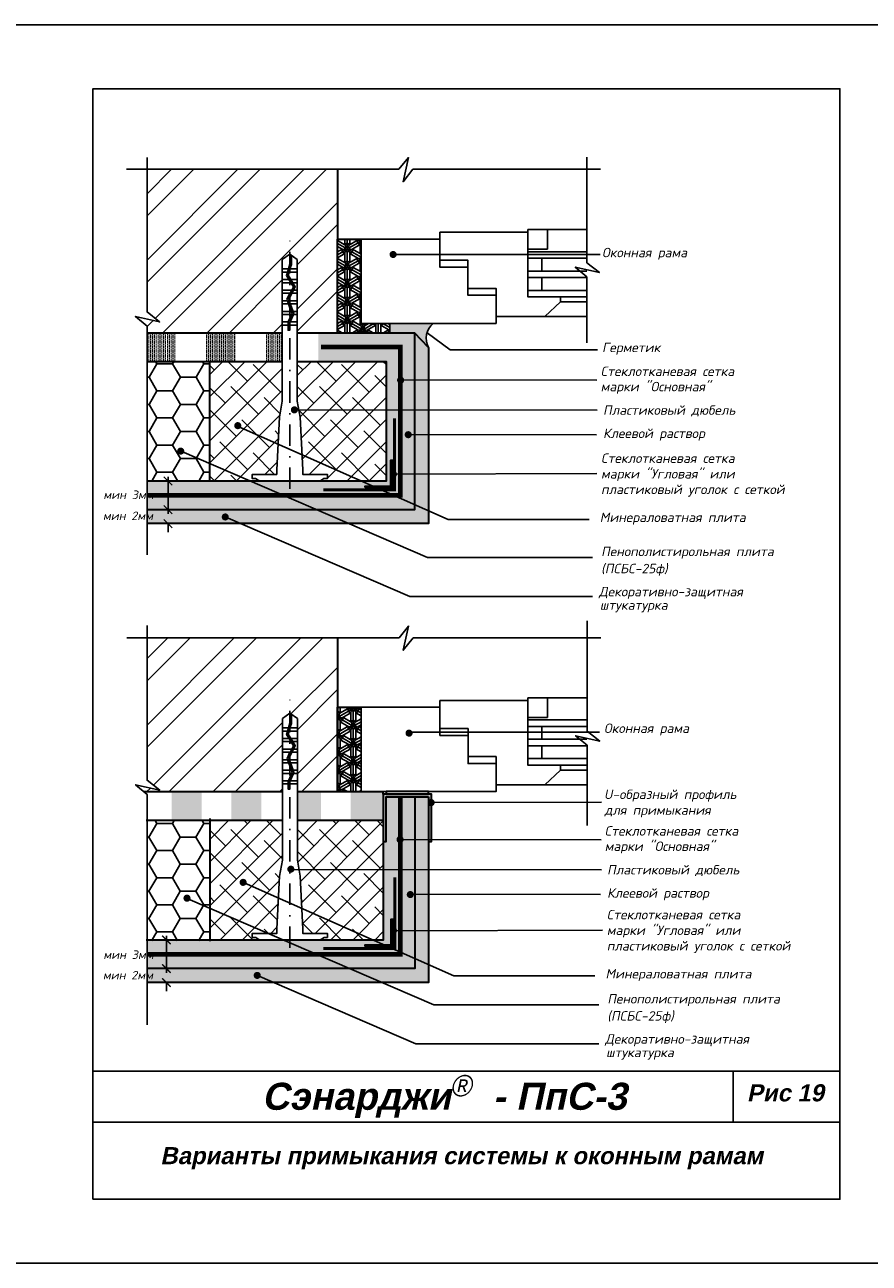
# Model space of a CAD drawing. Header units: inches. Extents: x 47 to 4151, y -1120 to 1902.
# Tile 88 of 93: x 1731 to 1929, y 1283 to 1573. Entities that reach past the tile are written whole.
import ezdxf

# ---------------------------------------------------------------- set-up
doc = ezdxf.new("R2010")
doc.units = ezdxf.units.IN
doc.header["$LTSCALE"] = 10
doc.header["$MEASUREMENT"] = 0
doc.linetypes.add('DASHDOT', pattern=[1, 0.5, -0.25, 0, -0.25])
doc.linetypes.add('HIDDEN', pattern=[0.375, 0.25, -0.125])
doc.layers.add('dim', color=160, linetype='Continuous', lineweight=15)
doc.layers.add('Layer1', color=108, linetype='Continuous', lineweight=30)
for name, color, linetype in [('DUBEL', 142, 'Continuous'), ('hatch', 240, 'Continuous'), ('ndp', 242, 'Continuous'), ('ramka', 248, 'Continuous'), ('wind', 82, 'Continuous')]:
    doc.layers.add(name, color=color, linetype=linetype)
doc.layers.add('list', color=5, linetype='Continuous', plot=False)
doc.styles.add('ndp', font='ARIALBD.TTF', dxfattribs={"oblique": 12})
doc.styles.add('style2', font='romans.shx', dxfattribs={"oblique": 12})
doc.dimstyles.new('1', dxfattribs={"dimtxt": 2, "dimasz": 2, "dimexe": 1, "dimexo": 0.7, "dimgap": 2, "dimtad": 0, "dimtih": 1, "dimtoh": 1, "dimdec": 4, "dimzin": 0, "dimdsep": 46, "dimtxsty": 'style2', "dimblk": 'ARCHTICK', "dimcen": 1.5, "dimdle": 1, "dimadec": 0, "dimazin": 0, "dimtfac": 1, "dimtdec": 4, "dimtofl": 0, "dimtmove": 0, "dimatfit": 2, "dimldrblk": 'DOTSMALL', "dimfxl": 1, "dimtolj": 1, "dimtzin": 0, "dimarcsym": 0})
pattern_1 = [(270, (2231.97504, 2500.9926), (0.4375, -0.21875), [0, -0.4375])]
pattern_2 = [(45, (1679.352, 1344.2267), (-2.59221, 2.59221), []), (135, (1679.352, 1344.2267), (-7.776626, 2.59221), [9.16484, -5.4989])]
pattern_3 = [(45, (1679.352, 1344.227), (-7.77663, 7.77663), []), (45, (1684.536, 1344.227), (-7.7766, 7.7766), [])]
pattern_4 = [(270, (2346.13794, 2391.34757), (0.4375, -0.21875), [0, -0.4375])]

# ---------------------------------------------------------------- blocks, each defined once
blk = doc.blocks.new('_ArchTick')
at = {"layer": 'DUBEL', "color": 0, "const_width": 0.15}
blk.add_lwpolyline([(-0.5, -0.5), (0.5, 0.5)], dxfattribs=at)
blk = doc.blocks.new('*D208')
at = {"layer": 'Defpoints', "color": 0}
for p in [(1764.42, 1465.97), (1765.53, 1465.97), (1766.08, 1459.27)]:
    blk.add_point(p, dxfattribs=at)
at = {"layer": 'dim', "color": 0, "lineweight": -2}
for p, q in [((1764.83, 1465.97), (1763.42, 1465.97)), ((1764.42, 1458.27), (1764.42, 1466.97)), ((1765.38, 1459.27), (1763.42, 1459.27))]:
    blk.add_line(p, q, dxfattribs=at)
at = {"layer": 'dim', "color": 0, "lineweight": -2, "xscale": 2, "yscale": 2, "zscale": 2}
for p, rotation in [((1764.42, 1465.97), 90), ((1764.42, 1459.27), 270)]:
    blk.add_blockref('_ArchTick', p, dxfattribs=dict(at, rotation=rotation))
at = {"layer": 'dim', "color": 0, "insert": (1755.17, 1462.76), "char_height": 2, "attachment_point": 5, "style": 'style2'}
blk.add_mtext('\\A1;{\\fRomanS|b0|i0|c204|p2;мин 3мм}', dxfattribs=at)
blk = doc.blocks.new('_DotSmall')
at = {"layer": 'DUBEL', "color": 0, "const_width": 0.5}
blk.add_lwpolyline([(-0.0625, 0, 1), (0.0625, 0, 1)], format="xyb", close=True, dxfattribs=at)
blk = doc.blocks.new('*D209')
at = {"layer": 'Defpoints', "color": 0}
for p in [(1766.08, 1459.27), (1764.42, 1456.01), (1766.19, 1456.01)]:
    blk.add_point(p, dxfattribs=at)
at = {"layer": 'dim', "color": 0, "lineweight": -2}
for p, q in [((1765.38, 1459.27), (1763.42, 1459.27)), ((1764.42, 1459.27), (1764.42, 1461.27)), ((1765.49, 1456.01), (1763.42, 1456.01)), ((1764.42, 1456.01), (1764.42, 1454.01))]:
    blk.add_line(p, q, dxfattribs=at)
at = {"layer": 'dim', "color": 0, "lineweight": -2, "xscale": 2, "yscale": 2, "zscale": 2}
for p, rotation in [((1764.42, 1459.27), 270), ((1764.42, 1456.01), 90)]:
    blk.add_blockref('_ArchTick', p, dxfattribs=dict(at, rotation=rotation))
at = {"layer": 'dim', "color": 0, "insert": (1755.04, 1457.83), "char_height": 2, "attachment_point": 5, "style": 'style2'}
blk.add_mtext('\\A1;{\\fRomanS|b0|i0|c204|p2;мин 2мм}', dxfattribs=at)
blk = doc.blocks.new('*D210')
at = {"layer": 'Defpoints', "color": 0}
for p in [(1764.05, 1358.51), (1765.15, 1358.51), (1765.71, 1351.81)]:
    blk.add_point(p, dxfattribs=at)
at = {"layer": 'dim', "color": 0, "lineweight": -2}
for p, q in [((1764.45, 1358.51), (1763.05, 1358.51)), ((1764.05, 1350.81), (1764.05, 1359.51)), ((1765.01, 1351.81), (1763.05, 1351.81))]:
    blk.add_line(p, q, dxfattribs=at)
at = {"layer": 'dim', "color": 0, "lineweight": -2, "xscale": 2, "yscale": 2, "zscale": 2}
for p, rotation in [((1764.05, 1358.51), 90), ((1764.05, 1351.81), 270)]:
    blk.add_blockref('_ArchTick', p, dxfattribs=dict(at, rotation=rotation))
at = {"layer": 'dim', "color": 0, "insert": (1755.17, 1355.07), "char_height": 2, "attachment_point": 5, "style": 'style2'}
blk.add_mtext('\\A1;{\\fRomanS|b0|i0|c204|p2;мин 3мм}', dxfattribs=at)
blk = doc.blocks.new('*D211')
at = {"layer": 'Defpoints', "color": 0}
for p in [(1765.71, 1351.81), (1764.05, 1348.55), (1765.82, 1348.55)]:
    blk.add_point(p, dxfattribs=at)
at = {"layer": 'dim', "color": 0, "lineweight": -2}
for p, q in [((1765.01, 1351.81), (1763.05, 1351.81)), ((1764.05, 1351.81), (1764.05, 1353.81)), ((1765.12, 1348.55), (1763.05, 1348.55)), ((1764.05, 1348.55), (1764.05, 1346.55))]:
    blk.add_line(p, q, dxfattribs=at)
at = {"layer": 'dim', "color": 0, "lineweight": -2, "xscale": 2, "yscale": 2, "zscale": 2}
for p, rotation in [((1764.05, 1351.81), 270), ((1764.05, 1348.55), 90)]:
    blk.add_blockref('_ArchTick', p, dxfattribs=dict(at, rotation=rotation))
at = {"layer": 'dim', "color": 0, "insert": (1755.04, 1350.27), "char_height": 2, "attachment_point": 5, "style": 'style2'}
blk.add_mtext('\\A1;{\\fRomanS|b0|i0|c204|p2;мин 2мм}', dxfattribs=at)

msp = doc.modelspace()

# ---------------------------------------------------------------- hatches: boundary and pattern name
at = {"layer": 'dim'}
msp.add_hatch(color=1, dxfattribs=at).paths.add_polyline_path([(1826.142225, 1392.690599), (1814.853589, 1392.690599), (1814.853589, 1381.540357), (1815.518535, 1381.540357), (1815.518535, 1392.025654), (1825.47728, 1392.025654), (1825.47728, 1382.039163), (1826.142225, 1382.038509), (1826.142225, 1390.282641, -0.0446592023), (1826.068515, 1390.276044, -1), (1826.068515, 1391.106241, -0.0446592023), (1826.142225, 1391.099645)])
at = {"layer": 'hatch'}
h = msp.add_hatch(dxfattribs=at)
h.set_pattern_fill('ANSI32', color=256, scale=29.327494, style=0)
h.set_pattern_definition(pattern_3)
h.paths.add_polyline_path([(1791.191215, 1500.703383), (1791.191215, 1502.502277), (1791.191215, 1503.237548), (1791.191215, 1504.981312), (1791.191215, 1505.716582), (1791.191215, 1507.460346), (1791.191215, 1508.195617), (1791.191215, 1509.939381), (1791.191215, 1510.674651), (1791.191215, 1512.418416), (1791.191215, 1513.153686), (1791.191215, 1514.89745), (1791.191215, 1515.63272), (1791.191215, 1517.828229), (1792.948988, 1519.095199), (1793.322114, 1518.826256), (1794.70676, 1517.828229), (1794.70676, 1515.63272), (1794.70676, 1513.153686), (1794.70676, 1512.418416), (1794.70676, 1510.674651), (1794.70676, 1509.939381), (1794.70676, 1507.460346), (1794.70676, 1505.716582), (1794.70676, 1503.237548), (1794.70676, 1502.502277), (1794.70676, 1500.703383), (1804.110981, 1500.703383), (1804.110981, 1522.640905), (1804.110981, 1538.997213), (1759.511623, 1538.997213), (1759.511623, 1505.573639), (1762.45061, 1503.257368), (1756.788091, 1504.495515), (1759.511623, 1502.257328), (1759.511623, 1500.703383)])
h = msp.add_hatch(dxfattribs=at)
h.set_pattern_fill('ESCHER', color=256, scale=3.5, angle=-90, style=0)
h.set_pattern_definition([(330, (2231.975, 2500.9926), (-9e-10, 4.2), [3.85, -0.35]), (90, (2231.975, 2500.9926), (-3.637307, -2.1), [3.85, -0.35]), (210, (2231.975, 2500.9926), (-9e-10, -4.2), [3.85, -0.35]), (330, (2231.975, 2500.6426), (-9e-10, 4.2), [0.7, -3.5]), (210, (2231.975, 2500.6426), (-9e-10, -4.2), [0.7, -3.5]), (330, (2232.278, 2501.1676), (-9e-10, 4.2), [0.7, -3.5]), (90, (2232.278, 2501.1676), (-3.637307, -2.1), [0.7, -3.5]), (210, (2231.672, 2501.1676), (-9e-10, -4.2), [0.7, -3.5]), (90, (2231.672, 2501.1676), (-3.637307, -2.1), [0.7, -3.5]), (330, (2231.975, 2502.3926), (-9e-10, 4.2), [0.7, -3.5]), (210, (2231.975, 2502.3926), (-9e-10, -4.2), [0.7, -3.5]), (330, (2230.7626, 2500.2926), (-9e-10, 4.2), [0.7, -3.5]), (90, (2230.7626, 2500.2926), (-3.637307, -2.1), [0.7, -3.5]), (210, (2233.1875, 2500.2926), (-9e-10, -4.2), [0.7, -3.5]), (90, (2233.1875, 2500.2926), (-3.637307, -2.1), [0.7, -3.5]), (270, (2232.5813, 2500.2926), (3.637307, 2.1), [2.45, -1.75]), (270, (2231.3688, 2500.2926), (3.637307, 2.1), [2.45, -1.75]), (30, (2232.8844, 2500.8176), (9e-10, 4.2), [2.45, -1.75]), (30, (2232.278, 2501.8676), (9e-10, 4.2), [2.45, -1.75]), (150, (2231.672, 2501.8676), (-3.637307, -2.1), [2.45, -1.75]), (150, (2231.0657, 2500.8176), (-3.637307, -2.1), [2.45, -1.75])])
h.paths.add_polyline_path([(1816.391232, 1500.703383), (1816.391232, 1502.886096), (1809.645864, 1502.886096), (1809.645864, 1522.640905), (1804.110981, 1522.640905), (1804.110981, 1500.703383)])
msp.add_hatch(color=256, dxfattribs=at).paths.add_polyline_path([(1825.459994, 1497.276066, -0.35513336), (1826.525643, 1502.886096), (1816.391232, 1502.886096), (1816.391232, 1500.703383), (1822.199447, 1500.703383)])
h = msp.add_hatch(dxfattribs=at)
h.set_pattern_fill('DOTS', color=256, scale=7, angle=-90, style=0)
h.set_pattern_definition(pattern_1)
h.paths.add_polyline_path([(1822.199447, 1459.270525), (1822.199447, 1500.703383), (1799.635631, 1500.703383), (1799.635631, 1494.005185), (1815.501249, 1494.005185), (1815.501249, 1465.968723), (1793.071275, 1465.968723), (1759.511623, 1465.968723), (1759.511623, 1459.270525)])
h.paths.add_polyline_path([(1810.587788, 1464.429498), (1810.587788, 1464.814305), (1816.655668, 1464.814305), (1816.655668, 1470.882185), (1817.040474, 1470.882185), (1817.040474, 1464.429498)], flags=16)
h = msp.add_hatch(dxfattribs=at)
h.set_pattern_fill('AR-CONC', color=256, scale=0.293275, angle=-90, style=0)
h.set_pattern_definition([(320, (2231.975, 2500.9926), (-0.1840363, -2.1035444), [0.2199562, -2.4195183]), (265, (2231.975, 2500.9926), (2.205991, 0.406923), [0.175965, -1.9356146]), (10.4514, (2231.9597, 2500.8173), (2.0219534, -1.696623), [0.186934, -2.056274]), (316.1842, (2232.5616, 2500.9926), (-0.485426, -3.1299506), [0.329934, -3.629277]), (6.6356, (2232.521, 2500.7318), (2.856844, -2.7411315), [0.280401, -3.084411]), (261.1842, (2232.5616, 2500.9926), (2.856846, -2.741129), [0.263947, -2.903422]), (291, (2232.415, 2500.6993), (-1.1807803, -1.7505788), [0.2199562, -2.4195183]), (236, (2232.415, 2500.6993), (2.1266834, -0.713583), [0.175965, -1.9356146]), (341.4514, (2232.3165, 2500.5534), (0.945901, -2.4641624), [0.186934, -2.056274]), (307.5, (2231.975, 2500.9926), (0.97629425, -0.0356618), [0, -1.9121526, 0, -1.9649421, 0, -1.9429465]), (277.5, (2231.975, 2500.9926), (1.1567107, -0.771517), [0, -1.1203103, 0, -1.8681614, 0, -0.7405192]), (237.5, (2231.975, 2501.6466), (-0.0661478, -1.56556743), [0, -0.7331874, 0, -2.2875445, 0, -3.0353956]), (227.5, (2231.975, 2501.9399), (0.2935828, -1.7103389), [0, -0.9531436, 0, -1.5191642, 0, -2.1555708])])
h.paths.add_polyline_path([(1825.459994, 1497.276066), (1822.199447, 1500.703383), (1822.199447, 1459.270525), (1759.511623, 1459.270525), (1759.511623, 1456.009978), (1825.459994, 1456.009978)])
h = msp.add_hatch(dxfattribs=at)
h.set_pattern_fill('DOTS', color=256, scale=7, angle=-90, style=0)
h.set_pattern_definition(pattern_1)
h.paths.add_polyline_path([(1791.191215, 1494.005185), (1791.191215, 1500.703383), (1787.050457, 1500.703383), (1787.050457, 1494.005185)])
h.paths.add_polyline_path([(1780.063568, 1494.005185), (1780.063568, 1500.703383), (1773.076679, 1500.703383), (1773.076679, 1494.005185)])
h.paths.add_polyline_path([(1766.08979, 1494.005185), (1766.08979, 1500.703383), (1759.511623, 1500.703383), (1759.511623, 1494.005185)])
h = msp.add_hatch(dxfattribs=at)
h.set_pattern_fill('HONEY', color=1, scale=29.327494, style=0)
h.set_pattern_definition([(0, (1679.352, 1344.2267), (5.498905, 3.174794), [3.66594, -7.33187]), (120, (1679.352, 1344.2267), (-5.498905, 3.174794), [3.66594, -7.33187]), (60, (1679.352, 1344.2267), (1e-08, 6.34959), [-7.33187, 3.66594])])
h.paths.add_polyline_path([(1774.242192, 1494.005185), (1759.511623, 1494.005185), (1759.511623, 1465.968723), (1774.242192, 1465.968723), (1774.242192, 1470.089882), (1767.788768, 1472.873185, -0.3293194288), (1767.391996, 1472.580067, -1), (1767.391996, 1473.410264, -0.5045292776), (1767.788768, 1472.873185), (1774.242192, 1470.089882)])
h = msp.add_hatch(dxfattribs=at)
h.set_pattern_fill('ANSI38', color=256, scale=29.327494, style=0)
h.set_pattern_definition(pattern_2)
h.paths.add_polyline_path([(1774.242192, 1465.968723), (1784.14675, 1465.968723), (1784.14675, 1467.526194), (1789.854908, 1467.526194), (1790.553764, 1480.918248), (1791.191215, 1484.65738), (1791.191215, 1494.005185), (1774.242192, 1494.005185)])
h.paths.add_polyline_path([(1796.043067, 1467.526194), (1801.751225, 1467.526194), (1801.751225, 1465.968723), (1815.501249, 1465.968723), (1815.501249, 1494.005185), (1799.635631, 1494.005185), (1794.70676, 1494.005185), (1794.70676, 1484.65738), (1795.344211, 1480.918248)])
h = msp.add_hatch(dxfattribs=at)
h.set_pattern_fill('ANSI32', color=256, scale=29.327494, style=0)
h.set_pattern_definition(pattern_3)
h.paths.add_polyline_path([(1791.208501, 1393.241075), (1791.208501, 1395.039969), (1791.208501, 1395.775239), (1791.208501, 1397.519004), (1791.208501, 1398.254274), (1791.208501, 1399.998038), (1791.208501, 1400.733309), (1791.208501, 1402.477073), (1791.208501, 1403.212343), (1791.208501, 1404.956107), (1791.208501, 1405.691378), (1791.208501, 1407.435142), (1791.208501, 1408.170412), (1791.208501, 1410.365921), (1792.966273, 1411.632891), (1793.339399, 1411.363948), (1794.724046, 1410.365921), (1794.724046, 1408.170412), (1794.724046, 1405.691378), (1794.724046, 1404.956107), (1794.724046, 1403.212343), (1794.724046, 1402.477073), (1794.724046, 1399.998038), (1794.724046, 1398.254274), (1794.724046, 1395.775239), (1794.724046, 1395.039969), (1794.724046, 1393.241075), (1804.128266, 1393.241075), (1804.128266, 1412.995883), (1804.128266, 1429.352192), (1759.528908, 1429.352192), (1759.528908, 1395.928617), (1762.467896, 1393.612346), (1756.805376, 1394.850494), (1758.763793, 1393.241075)])
h = msp.add_hatch(dxfattribs=at)
h.set_pattern_fill('ESCHER', color=256, scale=3.5, angle=-90, style=0)
h.set_pattern_definition([(330, (2346.138, 2391.3476), (-9e-10, 4.2), [3.85, -0.35]), (90, (2346.138, 2391.3476), (-3.637307, -2.1), [3.85, -0.35]), (210, (2346.138, 2391.3476), (-9e-10, -4.2), [3.85, -0.35]), (330, (2346.138, 2390.9976), (-9e-10, 4.2), [0.7, -3.5]), (210, (2346.138, 2390.9976), (-9e-10, -4.2), [0.7, -3.5]), (330, (2346.441, 2391.5226), (-9e-10, 4.2), [0.7, -3.5]), (90, (2346.441, 2391.5226), (-3.637307, -2.1), [0.7, -3.5]), (210, (2345.835, 2391.5226), (-9e-10, -4.2), [0.7, -3.5]), (90, (2345.835, 2391.5226), (-3.637307, -2.1), [0.7, -3.5]), (330, (2346.138, 2392.7476), (-9e-10, 4.2), [0.7, -3.5]), (210, (2346.138, 2392.7476), (-9e-10, -4.2), [0.7, -3.5]), (330, (2344.9255, 2390.6476), (-9e-10, 4.2), [0.7, -3.5]), (90, (2344.9255, 2390.6476), (-3.637307, -2.1), [0.7, -3.5]), (210, (2347.3504, 2390.6476), (-9e-10, -4.2), [0.7, -3.5]), (90, (2347.3504, 2390.6476), (-3.637307, -2.1), [0.7, -3.5]), (270, (2346.744, 2390.6476), (3.637307, 2.1), [2.45, -1.75]), (270, (2345.5317, 2390.6476), (3.637307, 2.1), [2.45, -1.75]), (30, (2347.0473, 2391.1726), (9e-10, 4.2), [2.45, -1.75]), (30, (2346.441, 2392.2226), (9e-10, 4.2), [2.45, -1.75]), (150, (2345.835, 2392.2226), (-3.637307, -2.1), [2.45, -1.75]), (150, (2345.2286, 2391.1726), (-3.637307, -2.1), [2.45, -1.75])])
h.paths.add_polyline_path([(1809.663149, 1412.995883), (1804.128266, 1412.995883), (1804.128266, 1393.241075), (1809.663149, 1393.241075)])
h = msp.add_hatch(dxfattribs=at)
h.set_pattern_fill('DOTS', color=256, scale=7, angle=-90, style=0)
h.set_pattern_definition(pattern_4)
h.paths.add_polyline_path([(1818.867634, 1355.157316), (1818.867634, 1392.025654), (1815.518535, 1392.025654), (1815.518535, 1381.540357), (1814.853589, 1381.540357), (1814.853589, 1358.506415), (1793.088561, 1358.506415), (1759.528908, 1358.506415), (1759.528908, 1355.157316)])
h.paths.add_polyline_path([(1810.605073, 1356.96719), (1810.605073, 1357.351996), (1816.672953, 1357.351996), (1816.672953, 1363.419877), (1817.057759, 1363.419877), (1817.057759, 1356.96719)], flags=17)
h.paths.add_polyline_path([(1822.216733, 1351.808217), (1822.216733, 1392.025654), (1818.867634, 1392.025654), (1818.867634, 1355.157316), (1759.528908, 1355.157316), (1759.528908, 1351.808217)])
h = msp.add_hatch(dxfattribs=at)
h.set_pattern_fill('AR-CONC', color=256, scale=0.293275, angle=-90, style=0)
h.set_pattern_definition([(320, (2346.138, 2391.3476), (-0.1840363, -2.1035444), [0.2199562, -2.4195183]), (265, (2346.138, 2391.3476), (2.205991, 0.406923), [0.175965, -1.9356146]), (10.4514, (2346.1226, 2391.1723), (2.0219534, -1.696623), [0.186934, -2.056274]), (316.1842, (2346.7245, 2391.3476), (-0.485426, -3.1299506), [0.329934, -3.629277]), (6.6356, (2346.684, 2391.0867), (2.8568436, -2.7411315), [0.280401, -3.084411]), (261.1842, (2346.7245, 2391.3476), (2.856846, -2.741129), [0.2639474, -2.903422]), (291, (2346.5778, 2391.0543), (-1.1807803, -1.7505788), [0.2199562, -2.4195183]), (236, (2346.5778, 2391.0543), (2.1266834, -0.713583), [0.175965, -1.9356146]), (341.4514, (2346.4794, 2390.9084), (0.945901, -2.4641624), [0.186934, -2.056274]), (307.5, (2346.1379, 2391.3476), (0.97629425, -0.0356618), [0, -1.9121526, 0, -1.9649421, 0, -1.9429465]), (277.5, (2346.1379, 2391.3476), (1.1567107, -0.771517), [0, -1.1203103, 0, -1.8681614, 0, -0.7405192]), (237.5, (2346.1379, 2392.0016), (-0.0661478, -1.56556743), [0, -0.7331874, 0, -2.2875445, 0, -3.0353956]), (227.5, (2346.138, 2392.2948), (0.2935828, -1.7103389), [0, -0.9531436, 0, -1.5191642, 0, -2.1555708])])
h.paths.add_polyline_path([(1825.47728, 1348.54767), (1825.47728, 1391.18139), (1825.47728, 1392.025654), (1822.216733, 1392.025654), (1822.216733, 1351.808217), (1759.528908, 1351.808217), (1759.528908, 1348.54767)])
h = msp.add_hatch(dxfattribs=at)
h.set_pattern_fill('DOTS', color=256, scale=7, angle=-90, style=0)
h.set_pattern_definition(pattern_4)
h.paths.add_polyline_path([(1814.853589, 1386.542877), (1814.853589, 1392.690599), (1814.853589, 1393.241075), (1807.225712, 1393.241075), (1807.225712, 1386.542877)])
h.paths.add_polyline_path([(1800.238823, 1386.542877), (1800.238823, 1393.241075), (1794.724046, 1393.241075), (1794.724046, 1386.542877)])
h.paths.add_polyline_path([(1786.265045, 1386.542877), (1786.265045, 1393.241075), (1779.278156, 1393.241075), (1779.278156, 1386.542877)])
h.paths.add_polyline_path([(1772.291267, 1386.542877), (1772.291267, 1393.241075), (1765.304378, 1393.241075), (1765.304378, 1386.542877)])
h = msp.add_hatch(dxfattribs=at)
h.set_pattern_fill('HONEY', color=1, scale=29.327494, style=0)
h.set_pattern_definition([(0, (1679.3033, 1236.5792), (5.498905, 3.174794), [3.66594, -7.33187]), (120, (1679.3033, 1236.5792), (-5.498905, 3.174794), [3.66594, -7.33187]), (60, (1679.3033, 1236.5792), (1e-08, 6.34959), [-7.33187, 3.66594])])
h.paths.add_polyline_path([(1774.193613, 1386.357646), (1759.463044, 1386.357646), (1759.463044, 1358.321184), (1774.193613, 1358.321184), (1774.193613, 1362.442343), (1767.740189, 1365.225646, -0.3293194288), (1767.343417, 1364.932528, -1), (1767.343417, 1365.762725, -0.5045292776), (1767.740189, 1365.225646), (1774.193613, 1362.442343)])
h = msp.add_hatch(dxfattribs=at)
h.set_pattern_fill('ANSI38', color=256, scale=29.327494, style=0)
h.set_pattern_definition(pattern_2)
h.paths.add_polyline_path([(1796.060352, 1360.063886), (1801.76851, 1360.063886), (1801.76851, 1358.506415), (1814.853589, 1358.506415), (1814.853589, 1381.540357), (1814.853589, 1386.542877), (1794.724046, 1386.542877), (1794.724046, 1377.195072), (1795.361497, 1373.45594)])
h.paths.add_polyline_path([(1774.259477, 1358.506415), (1784.164036, 1358.506415), (1784.164036, 1360.063886), (1789.872194, 1360.063886), (1790.571049, 1373.45594), (1791.208501, 1377.195072), (1791.208501, 1386.542877), (1774.259477, 1386.542877)])
at = {"layer": 'Layer1'}
h = msp.add_hatch(color=256, dxfattribs=at)
h.paths.add_polyline_path([(1816.838078, 1465.428105, -0.1280229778), (1817.040474, 1465.375419), (1817.040474, 1470.882185), (1816.655668, 1470.882185), (1816.655668, 1465.385878, -0.1142364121)])
h.paths.add_polyline_path([(1817.040474, 1464.429498), (1817.040474, 1464.553939), (1817.005536, 1464.633184, -0.104186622), (1816.838078, 1464.597907, -0.2745093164), (1816.473627, 1464.814305), (1810.587788, 1464.814305), (1810.587788, 1464.429498)])
msp.add_hatch(color=256, dxfattribs=at).paths.add_polyline_path([(1810.605073, 1356.96719), (1810.605073, 1357.351996), (1816.672953, 1357.351996), (1816.672953, 1363.419877), (1817.057759, 1363.419877), (1817.057759, 1356.96719)])

# ---------------------------------------------------------------- linework, layer by layer
at = {"layer": 'DUBEL', "linetype": 'DASHDOT'}
for p, q in [((1792.948988, 1464.126075), (1792.948988, 1523.164494)), ((1792.966273, 1356.663767), (1792.966273, 1415.702186))]:
    msp.add_line(p, q, dxfattribs=at)
at = {"layer": 'DUBEL'}
for points in [[(1795.987125, 1468.598205), (1795.987125, 1467.526194), (1801.751225, 1467.526194), (1801.751225, 1466.562914), (1800.957068, 1466.562914), (1799.973682, 1465.968723), (1785.924293, 1465.968723), (1784.940907, 1466.562914), (1784.14675, 1466.562914), (1784.14675, 1467.526194), (1789.910851, 1467.526194), (1789.910851, 1468.598205), (1790.553764, 1480.918248), (1791.191215, 1484.65738), (1791.191215, 1502.502277), (1792.557509, 1502.502277), (1792.557509, 1501.284662), (1792.930635, 1501.284662), (1792.930635, 1502.502277), (1792.557509, 1502.502277), (1794.70676, 1502.502277), (1794.70676, 1503.237548), (1793.00532, 1503.237548), (1792.930635, 1503.070913), (1792.948988, 1502.502277), (1792.557509, 1502.502277), (1792.557509, 1503.150706), (1792.596431, 1503.237548), (1791.191215, 1503.237548), (1791.191215, 1502.502277), (1791.191215, 1504.981312), (1793.377978, 1504.981312), (1792.596431, 1503.237548), (1793.489435, 1505.229992), (1793.311036, 1505.716582), (1791.191215, 1505.716582), (1791.191215, 1504.981312), (1791.191215, 1507.460346), (1792.671717, 1507.460346), (1793.311036, 1505.716582), (1792.402143, 1508.195617), (1791.191215, 1508.195617), (1791.191215, 1507.460346), (1791.191215, 1509.939381), (1792.948988, 1509.939381), (1792.289815, 1508.501995), (1793.390195, 1510.674651), (1791.191215, 1510.674651), (1791.191215, 1509.939381), (1791.191215, 1512.418416), (1792.948988, 1512.418416), (1793.205573, 1512.418416), (1793.79314, 1511.47025), (1793.390195, 1510.674651), (1793.79314, 1511.47025), (1792.749935, 1513.153686), (1791.191215, 1513.153686), (1791.191215, 1512.418416), (1791.191215, 1514.89745), (1792.405693, 1514.89745), (1792.167924, 1514.092887), (1792.749935, 1513.153686), (1792.167924, 1514.092887), (1792.405693, 1514.89745), (1791.191215, 1514.89745), (1791.191215, 1515.63272), (1792.622984, 1515.63272), (1792.405693, 1514.89745), (1792.622984, 1515.63272), (1791.191215, 1515.63272), (1791.191215, 1517.828229), (1792.948988, 1519.095199), (1792.948988, 1516.735853), (1792.622984, 1515.63272), (1792.948988, 1515.63272), (1793.322114, 1516.681873), (1793.322114, 1518.826256), (1792.948988, 1519.095199), (1794.70676, 1517.828229), (1794.70676, 1515.63272), (1793.012063, 1515.63272), (1792.794772, 1514.89745), (1794.70676, 1514.89745), (1792.948988, 1514.89745), (1792.794772, 1514.89745), (1792.57311, 1514.14739), (1793.188896, 1513.153686), (1794.70676, 1513.153686), (1794.70676, 1515.63272), (1794.70676, 1512.418416), (1793.644534, 1512.418416), (1793.188896, 1513.153686), (1794.220705, 1511.488639), (1793.808447, 1510.674651), (1794.70676, 1510.674651), (1794.70676, 1512.418416), (1794.70676, 1509.939381), (1793.436057, 1509.939381), (1793.808447, 1510.674651), (1792.695979, 1508.478127), (1793.06913, 1507.460346), (1794.70676, 1507.460346), (1794.70676, 1509.939381), (1794.70676, 1508.195617), (1792.948988, 1508.195617), (1792.799556, 1508.195617), (1794.70676, 1508.195617), (1794.70676, 1505.716582), (1793.708449, 1505.716582), (1793.06913, 1507.460346), (1793.892012, 1505.215908), (1793.786867, 1504.981312), (1794.70676, 1504.981312), (1793.786867, 1504.981312), (1793.00532, 1503.237548), (1794.70676, 1503.237548), (1794.70676, 1505.716582), (1794.70676, 1502.502277), (1794.70676, 1484.65738), (1795.344211, 1480.918248), (1795.987125, 1468.598205)], [(1796.00441, 1361.135897), (1796.00441, 1360.063886), (1801.76851, 1360.063886), (1801.76851, 1359.100605), (1800.974354, 1359.100605), (1799.990968, 1358.506415), (1785.941578, 1358.506415), (1784.958193, 1359.100605), (1784.164036, 1359.100605), (1784.164036, 1360.063886), (1789.928136, 1360.063886), (1789.928136, 1361.135897), (1790.571049, 1373.45594), (1791.208501, 1377.195072), (1791.208501, 1395.039969), (1792.574795, 1395.039969), (1792.574795, 1393.822354), (1792.947921, 1393.822354), (1792.947921, 1395.039969), (1792.574795, 1395.039969), (1794.724046, 1395.039969), (1794.724046, 1395.775239), (1793.022606, 1395.775239), (1792.947921, 1395.608605), (1792.966273, 1395.039969), (1792.574795, 1395.039969), (1792.574795, 1395.688397), (1792.613717, 1395.775239), (1791.208501, 1395.775239), (1791.208501, 1395.039969), (1791.208501, 1397.519004), (1793.395264, 1397.519004), (1792.613717, 1395.775239), (1793.506721, 1397.767683), (1793.328321, 1398.254274), (1791.208501, 1398.254274), (1791.208501, 1397.519004), (1791.208501, 1399.998038), (1792.689002, 1399.998038), (1793.328321, 1398.254274), (1792.419429, 1400.733309), (1791.208501, 1400.733309), (1791.208501, 1399.998038), (1791.208501, 1402.477073), (1792.966273, 1402.477073), (1792.307101, 1401.039687), (1793.40748, 1403.212343), (1791.208501, 1403.212343), (1791.208501, 1402.477073), (1791.208501, 1404.956107), (1792.966273, 1404.956107), (1793.222859, 1404.956107), (1793.810425, 1404.007942), (1793.40748, 1403.212343), (1793.810425, 1404.007942), (1792.767221, 1405.691378), (1791.208501, 1405.691378), (1791.208501, 1404.956107), (1791.208501, 1407.435142), (1792.422979, 1407.435142), (1792.18521, 1406.630578), (1792.767221, 1405.691378), (1792.18521, 1406.630578), (1792.422979, 1407.435142), (1791.208501, 1407.435142), (1791.208501, 1408.170412), (1792.64027, 1408.170412), (1792.422979, 1407.435142), (1792.64027, 1408.170412), (1791.208501, 1408.170412), (1791.208501, 1410.365921), (1792.966273, 1411.632891), (1792.966273, 1409.273545), (1792.64027, 1408.170412), (1792.966273, 1408.170412), (1793.339399, 1409.219564), (1793.339399, 1411.363948), (1792.966273, 1411.632891), (1794.724046, 1410.365921), (1794.724046, 1408.170412), (1793.029348, 1408.170412), (1792.812057, 1407.435142), (1794.724046, 1407.435142), (1792.966273, 1407.435142), (1792.812057, 1407.435142), (1792.590395, 1406.685082), (1793.206182, 1405.691378), (1794.724046, 1405.691378), (1794.724046, 1408.170412), (1794.724046, 1404.956107), (1793.66182, 1404.956107), (1793.206182, 1405.691378), (1794.237991, 1404.026331), (1793.825733, 1403.212343), (1794.724046, 1403.212343), (1794.724046, 1404.956107), (1794.724046, 1402.477073), (1793.453342, 1402.477073), (1793.825733, 1403.212343), (1792.713265, 1401.015819), (1793.086415, 1399.998038), (1794.724046, 1399.998038), (1794.724046, 1402.477073), (1794.724046, 1400.733309), (1792.966273, 1400.733309), (1792.816842, 1400.733309), (1794.724046, 1400.733309), (1794.724046, 1398.254274), (1793.725734, 1398.254274), (1793.086415, 1399.998038), (1793.909297, 1397.7536), (1793.804153, 1397.519004), (1794.724046, 1397.519004), (1793.804153, 1397.519004), (1793.022606, 1395.775239), (1794.724046, 1395.775239), (1794.724046, 1398.254274), (1794.724046, 1395.039969), (1794.724046, 1377.195072), (1795.361497, 1373.45594), (1796.00441, 1361.135897)]]:
    msp.add_lwpolyline(points, close=True, dxfattribs=at)
at = {"layer": 'DUBEL', "linetype": 'HIDDEN', "const_width": 1.10693}
for points in [[(1800.248622, 1497.354284), (1818.850348, 1497.354284), (1818.850348, 1462.619624), (1759.511623, 1462.619624)], [(1818.867634, 1392.025654), (1818.867634, 1355.157316), (1759.528908, 1355.157316)]]:
    msp.add_lwpolyline(points, dxfattribs=at)
at = {"layer": 'hatch'}
msp.add_line((1816.391232, 1502.886096), (1816.391232, 1500.703383), dxfattribs=at)
for points in [[(1865.754804, 1538.997213), (1821.807892, 1538.997213), (1819.491621, 1536.058225), (1820.729768, 1541.720745), (1818.491581, 1538.997213), (1754.720262, 1538.997213)], [(1759.511623, 1541.772337), (1759.511623, 1505.573639), (1762.45061, 1503.257368), (1756.788091, 1504.495515), (1759.511623, 1502.257328), (1759.511623, 1448.705572)], [(1862.558827, 1541.838912), (1862.558827, 1517.111113), (1865.497815, 1514.794842), (1859.835295, 1516.03299), (1862.558827, 1513.794802), (1862.558827, 1498.361637)], [(1862.613672, 1433.209316), (1862.613672, 1407.411547), (1865.55266, 1405.095276), (1859.89014, 1406.333424), (1862.613672, 1404.095236), (1862.613672, 1385.297933)], [(1865.809649, 1429.297647), (1821.862737, 1429.297647), (1819.546466, 1426.358659), (1820.784614, 1432.021179), (1818.546426, 1429.297647), (1754.775107, 1429.297647)], [(1759.528908, 1432.127316), (1759.528908, 1395.928617), (1762.467896, 1393.612346), (1756.805376, 1394.850494), (1759.528908, 1392.612306), (1759.528908, 1338.625462)]]:
    msp.add_lwpolyline(points, dxfattribs=at)
msp.add_arc((1829.443983, 1499.425518), 4.526843, 130.14126807, 208.34785939, dxfattribs=at)
at = {"layer": 'Layer1'}
for p, q in [((1804.110981, 1538.997213), (1804.110981, 1522.640905)), ((1804.110981, 1500.703383), (1804.110981, 1522.640905)), ((1804.110981, 1522.640905), (1809.645864, 1522.640905)), ((1759.511623, 1500.703383), (1791.191215, 1500.703383)), ((1794.70676, 1500.703383), (1822.199447, 1500.703383)), ((1825.459994, 1497.276066), (1822.199447, 1500.703383)), ((1759.511623, 1494.005185), (1791.191215, 1494.005185)), ((1774.242192, 1465.968723), (1774.242192, 1494.005185)), ((1794.70676, 1494.005185), (1799.635631, 1494.005185)), ((1793.071275, 1465.968723), (1759.511623, 1465.968723)), ((1804.128266, 1429.352192), (1804.128266, 1412.995883)), ((1804.128266, 1393.241075), (1804.128266, 1412.995883)), ((1804.128266, 1412.995883), (1809.663149, 1412.995883)), ((1758.763793, 1393.241075), (1791.208501, 1393.241075)), ((1794.724046, 1393.241075), (1814.853589, 1393.241075)), ((1814.853589, 1392.690599), (1814.853589, 1393.241075)), ((1759.270458, 1386.542877), (1791.208501, 1386.542877)), ((1774.259477, 1358.220113), (1774.259477, 1386.929295)), ((1794.724046, 1386.542877), (1814.853589, 1386.542877)), ((1793.088561, 1358.506415), (1759.270458, 1358.506415))]:
    msp.add_line(p, q, dxfattribs=at)
for points in [[(1822.199447, 1500.703383), (1822.199447, 1459.270525), (1759.511623, 1459.270525)], [(1825.459994, 1497.276066), (1825.459994, 1456.009978), (1759.511623, 1456.009978)], [(1799.635631, 1494.005185), (1815.501249, 1494.005185), (1815.501249, 1465.968723), (1793.071275, 1465.968723)], [(1822.216733, 1392.025654), (1822.216733, 1351.808217), (1759.528908, 1351.808217)], [(1825.47728, 1392.025654), (1825.47728, 1381.540357), (1826.142225, 1381.540357), (1826.142225, 1392.690599), (1814.853589, 1392.690599), (1814.853589, 1381.540357), (1815.518535, 1381.540357), (1815.518535, 1392.025654), (1825.47728, 1392.025654)], [(1825.47728, 1391.18139), (1825.47728, 1348.54767), (1759.528908, 1348.54767)], [(1814.853589, 1381.540357), (1814.853589, 1358.506415), (1793.088561, 1358.506415)]]:
    msp.add_lwpolyline(points, dxfattribs=at)
at = {"layer": 'Layer1', "linetype": 'HIDDEN'}
for points in [[(1800.790004, 1463.954017, 0.707696, 0.707696, 0), (1817.515955, 1463.954017, 0.707696, 0.707696, 0), (1817.515955, 1480.679968, 0.707696, 0.707696, 0)], [(1800.80729, 1356.491709, 0.707696, 0.707696, 0), (1817.533241, 1356.491709, 0.707696, 0.707696, 0), (1817.533241, 1373.21766, 0.707696, 0.707696, 0)]]:
    msp.add_lwpolyline(points, format="xyseb", dxfattribs=at)
at = {"layer": 'Layer1'}
for points in [[(1810.587788, 1464.429498), (1810.587788, 1464.814305), (1816.655668, 1464.814305), (1816.655668, 1470.882185), (1817.040474, 1470.882185), (1817.040474, 1464.429498)], [(1825.47728, 1392.690599), (1825.47728, 1393.241075), (1815.518535, 1393.241075), (1815.518535, 1392.690599)], [(1810.605073, 1356.96719), (1810.605073, 1357.351996), (1816.672953, 1357.351996), (1816.672953, 1363.419877), (1817.057759, 1363.419877), (1817.057759, 1356.96719)]]:
    msp.add_lwpolyline(points, close=True, dxfattribs=at)
at = {"layer": 'list'}
msp.add_lwpolyline([(1726.846562, 1282.818887), (1936.846562, 1282.818887), (1936.846562, 1572.818887), (1726.846562, 1572.818887)], close=True, dxfattribs=at)
at = {"layer": 'ndp'}
for p, q in [((1817.157118, 1519.031819), (1865.688827, 1519.049377)), ((1825.105678, 1500.718351), (1830.487866, 1496.678572)), ((1830.487866, 1496.678572), (1865.065592, 1496.689288)), ((1819.045536, 1489.679442), (1864.916783, 1489.633332)), ((1794.650354, 1482.621852), (1864.996531, 1482.575742)), ((1780.879004, 1478.739092), (1830.054806, 1456.967895)), ((1820.798279, 1476.840679), (1864.771438, 1476.794569)), ((1767.649991, 1472.933038), (1825.213984, 1448.106216)), ((1817.497336, 1467.568115), (1864.886508, 1467.72306)), ((1777.979005, 1457.490229), (1821.040322, 1438.909263)), ((1830.054806, 1456.967895), (1863.090543, 1456.967895)), ((1825.213984, 1448.106216), (1863.889778, 1448.106216)), ((1821.040322, 1438.909263), (1863.901912, 1438.909263)), ((1820.989973, 1407.197707), (1865.497825, 1407.208422)), ((1826.288527, 1390.73681), (1866.011172, 1390.747526)), ((1818.95222, 1382.045577), (1865.862364, 1381.999466)), ((1793.347675, 1374.987986), (1865.942112, 1374.941876)), ((1782.225474, 1371.857139), (1831.401276, 1350.085941)), ((1821.74386, 1369.206813), (1865.717019, 1369.160703)), ((1769.100261, 1368.180432), (1826.664254, 1343.35361)), ((1817.114832, 1360.686162), (1866.232978, 1360.841107)), ((1785.390757, 1350.168889), (1822.490592, 1334.156657)), ((1831.401276, 1350.085941), (1864.437013, 1350.085941)), ((1826.664254, 1343.35361), (1865.340048, 1343.35361)), ((1822.490592, 1334.156657), (1865.352182, 1334.156657))]:
    msp.add_line(p, q, dxfattribs=at)
at = {"layer": 'ndp', "const_width": 0.830198}
for points in [[(1817.157118, 1519.446918, 1), (1817.157118, 1518.616721, 1)], [(1818.919129, 1490.018292, 1), (1818.919129, 1489.188095, 1)], [(1794.032962, 1483.059811, 1), (1794.032962, 1482.229613, 1)], [(1780.760088, 1479.361223, 1), (1780.760088, 1478.531026, 1)], [(1820.702256, 1477.246748, 1), (1820.702256, 1476.41655, 1)], [(1767.391996, 1473.410264, 1), (1767.391996, 1472.580067, 1)], [(1817.223031, 1467.977616, 1), (1817.223031, 1467.147418, 1)], [(1777.837567, 1457.976591, 1), (1777.837567, 1457.146393, 1)], [(1820.895161, 1407.359682, 1), (1820.895161, 1406.529484, 1)], [(1826.068515, 1391.106241, 1), (1826.068515, 1390.276044, 1)], [(1818.793598, 1382.449785, 1), (1818.793598, 1381.619587, 1)], [(1793.205948, 1375.504665, 1), (1793.205948, 1374.674468, 1)], [(1782.010533, 1372.420287, 1), (1782.010533, 1371.590089, 1)], [(1768.8691, 1368.719104, 1), (1768.8691, 1367.888906, 1)], [(1821.187286, 1369.560947, 1), (1821.187286, 1368.730749, 1)], [(1817.238914, 1361.12197, 1), (1817.238914, 1360.291772, 1)], [(1785.319035, 1350.634665, 1), (1785.319035, 1349.804468, 1)]]:
    msp.add_lwpolyline(points, format="xyb", close=True, dxfattribs=at)
at = {"layer": 'ramka'}
for p, q in [((1921.846562, 1327.818887), (1746.846562, 1327.818887)), ((1896.846562, 1327.818887), (1896.846562, 1315.818887)), ((1921.846562, 1315.818887), (1746.846562, 1315.818887))]:
    msp.add_line(p, q, dxfattribs=at)
msp.add_lwpolyline([(1746.846562, 1297.818887), (1921.846562, 1297.818887), (1921.846562, 1557.818887), (1746.846562, 1557.818887)], close=True, dxfattribs=at)
at = {"layer": 'wind', "color": 240}
for p, q in [((1853.298786, 1524.854106), (1862.558827, 1524.854106)), ((1856.389623, 1507.947207), (1862.558827, 1507.947207)), ((1852.717543, 1504.503796), (1862.558827, 1504.503796)), ((1853.316071, 1415.209084), (1862.576113, 1415.209084)), ((1856.406909, 1398.302185), (1862.576113, 1398.302185)), ((1852.734828, 1394.858774), (1862.576113, 1394.858774))]:
    msp.add_line(p, q, dxfattribs=at)
at = {"layer": 'wind'}
for p, q in [((1848.718615, 1518.128417), (1848.718615, 1519.678433)), ((1848.718615, 1519.678433), (1862.558827, 1519.678433)), ((1862.558827, 1518.128417), (1848.718615, 1518.128417)), ((1848.718615, 1513.606192), (1848.718615, 1515.156208)), ((1848.718615, 1515.156208), (1862.558827, 1515.156208)), ((1862.558827, 1513.606192), (1848.718615, 1513.606192)), ((1862.558827, 1510.633983), (1848.718615, 1510.633983)), ((1848.718615, 1510.633983), (1848.718615, 1509.083967)), ((1848.718615, 1509.083967), (1862.558827, 1509.083967)), ((1848.7359, 1408.483396), (1848.7359, 1410.033412)), ((1848.7359, 1410.033412), (1862.576113, 1410.033412)), ((1862.576113, 1408.483396), (1848.7359, 1408.483396)), ((1848.7359, 1403.961171), (1848.7359, 1405.511187)), ((1848.7359, 1405.511187), (1862.576113, 1405.511187)), ((1862.576113, 1403.961171), (1848.7359, 1403.961171)), ((1862.576113, 1400.988961), (1848.7359, 1400.988961)), ((1848.7359, 1400.988961), (1848.7359, 1399.438946)), ((1848.7359, 1399.438946), (1862.576113, 1399.438946))]:
    msp.add_line(p, q, dxfattribs=at)
for points in [[(1828.104252, 1522.640905), (1809.645864, 1522.640905), (1809.645864, 1502.886096), (1841.274124, 1502.886096), (1841.274124, 1509.471032), (1834.689188, 1509.471032), (1834.689188, 1516.055969), (1828.104252, 1516.055969), (1828.104252, 1522.640905)], [(1828.121537, 1412.995883), (1809.663149, 1412.995883), (1809.663149, 1393.241075), (1841.29141, 1393.241075), (1841.29141, 1399.826011), (1834.706474, 1399.826011), (1834.706474, 1406.410947), (1828.121537, 1406.410947), (1828.121537, 1412.995883)]]:
    msp.add_lwpolyline(points, dxfattribs=at)
for points in [[(1828.104252, 1524.258604), (1828.104252, 1517.673668), (1834.689188, 1517.673668), (1834.689188, 1511.088732), (1841.274124, 1511.088732), (1841.274124, 1504.503796), (1852.717543, 1504.503796), (1856.389623, 1507.947207), (1856.389623, 1509.083967), (1848.718615, 1509.083967), (1848.718615, 1524.258604)], [(1848.718615, 1520.273935), (1853.298786, 1520.273935), (1853.298786, 1524.854106), (1848.718615, 1524.854106)], [(1852.015749, 1515.156208), (1848.718615, 1515.156208), (1848.718615, 1518.128417), (1852.015749, 1518.128417)], [(1852.015749, 1513.606192), (1848.718615, 1513.606192), (1848.718615, 1510.633983), (1852.015749, 1510.633983)], [(1848.7359, 1410.628913), (1853.316071, 1410.628913), (1853.316071, 1415.209084), (1848.7359, 1415.209084)], [(1828.121537, 1414.613583), (1828.121537, 1408.028647), (1834.706474, 1408.028647), (1834.706474, 1401.443711), (1841.29141, 1401.443711), (1841.29141, 1394.858774), (1852.734828, 1394.858774), (1856.406909, 1398.302185), (1856.406909, 1399.438946), (1848.7359, 1399.438946), (1848.7359, 1414.613583)], [(1852.033034, 1405.511187), (1848.7359, 1405.511187), (1848.7359, 1408.483396), (1852.033034, 1408.483396)], [(1852.033034, 1403.961171), (1848.7359, 1403.961171), (1848.7359, 1400.988961), (1852.033034, 1400.988961)]]:
    msp.add_lwpolyline(points, close=True, dxfattribs=at)

# ---------------------------------------------------------------- texts
at = {"layer": 'ndp', "oblique": 12}
for s, height, style, p in [('Оконная рама', 2.21386006, 'style2', (1866.105563, 1518.377335)), ('Герметик', 2.2138601, 'style2', (1866.105563, 1496.159419)), ('Стеклотканевая сетка', 2.21386006, 'style2', (1865.780172, 1490.576129)), ('марки "Основная"', 2.21386006, 'style2', (1865.780172, 1486.991784)), ('Пластиковый дюбель', 2.21386006, 'style2', (1866.335112, 1481.482098)), ('Клеевой раствор', 2.21386006, 'style2', (1866.335112, 1476.039941)), ('Стеклотканевая сетка', 2.21386006, 'style2', (1865.868747, 1470.221533)), ('марки "Угловая" или', 2.21386006, 'style2', (1865.868747, 1466.570907)), ('пластиковый уголок с сеткой', 2.21386006, 'style2', (1865.868747, 1462.920281)), ('Минераловатная плита', 2.21386006, 'style2', (1865.566683, 1456.375214)), ('Пенополистирольная плита', 2.21386006, 'style2', (1865.889428, 1448.390056)), ('(ПСБС-25ф)', 2.2138601, 'style2', (1865.889428, 1444.379807)), ('Декоративно-защитная', 2.21386006, 'style2', (1865.362234, 1438.975706)), ('штукатурка', 2.2138601, 'style2', (1865.589004, 1435.828359)), ('Оконная рама', 2.21386006, 'style2', (1866.558511, 1406.986192)), ('U-образный профиль ', 2.21386006, 'style2', (1866.558511, 1391.513647)), ('для примыкания', 2.21386006, 'style2', (1866.700244, 1387.823786)), ('Стеклотканевая сетка', 2.21386006, 'style2', (1866.725752, 1382.942263)), ('марки "Основная"', 2.21386006, 'style2', (1866.725752, 1379.357918)), ('Пластиковый дюбель', 2.21386006, 'style2', (1867.280693, 1373.848232)), ('Клеевой раствор', 2.21386006, 'style2', (1867.280693, 1368.406076)), ('Стеклотканевая сетка', 2.21386006, 'style2', (1867.215217, 1363.339579)), ('марки "Угловая" или', 2.21386006, 'style2', (1867.215217, 1359.688953)), ('пластиковый уголок с сеткой', 2.21386006, 'style2', (1867.215217, 1356.038328)), ('Минераловатная плита', 2.21386006, 'style2', (1866.913152, 1349.493261)), ('Пенополистирольная плита', 2.21386006, 'style2', (1867.339698, 1343.63745)), ('(ПСБС-25ф)', 2.2138601, 'style2', (1867.339698, 1339.627201)), ('Декоративно-защитная', 2.21386006, 'style2', (1866.812504, 1334.2231)), ('штукатурка', 2.2138601, 'style2', (1867.039274, 1331.075752)), ('Сэнарджи    - ПпС-3', 6.33260053, 'ndp', (1786.423232, 1318.743224)), ('Рис 19', 4, 'ndp', (1900.049942, 1320.720938)), ('Варианты примыкания системы к оконным рамам', 4, 'ndp', (1762.631129, 1306.004865))]:
    msp.add_text(s, height=height, dxfattribs=dict(at, style=style)).set_placement(p)
at = {"layer": 'ndp', "insert": (1830.486035, 1326.882309), "char_height": 5, "attachment_point": 1, "style": 'style2'}
msp.add_mtext('{\\fCentury Gothic|b0|i0|c204|p32;®}', dxfattribs=at)

# ---------------------------------------------------------------- dimensions: what is measured, and where the dimension line sits
at = {"layer": 'dim'}
for base, p1, p2, text, picture, middle in [((1764.424968, 1465.968723), (1766.078236, 1459.270525), (1765.527745, 1465.968723), '{\\fRomanS|b0|i0|c204|p2;мин 3мм}', '*D208', (1755.171654, 1462.757438)), ((1764.424968, 1456.009978), (1766.078236, 1459.270525), (1766.188454, 1456.009978), '{\\fRomanS|b0|i0|c204|p2;мин 2мм}', '*D209', (1755.041689, 1457.828802)), ((1764.052018, 1358.506415), (1765.705285, 1351.808217), (1765.154794, 1358.506415), '{\\fRomanS|b0|i0|c204|p2;мин 3мм}', '*D210', (1755.171654, 1355.065662)), ((1764.052018, 1348.54767), (1765.705285, 1351.808217), (1765.815503, 1348.54767), '{\\fRomanS|b0|i0|c204|p2;мин 2мм}', '*D211', (1755.041689, 1350.26672))]:
    dim = msp.add_linear_dim(base=base, p1=p1, p2=p2, angle=270, text=text, dimstyle='1', override={"dimtmove": 2}, dxfattribs=at)
    dim.commit()
    dim.dimension.update_dxf_attribs({"geometry": picture, "text_midpoint": middle, "dimtype": 160})

doc.saveas('drawing.dxf')
